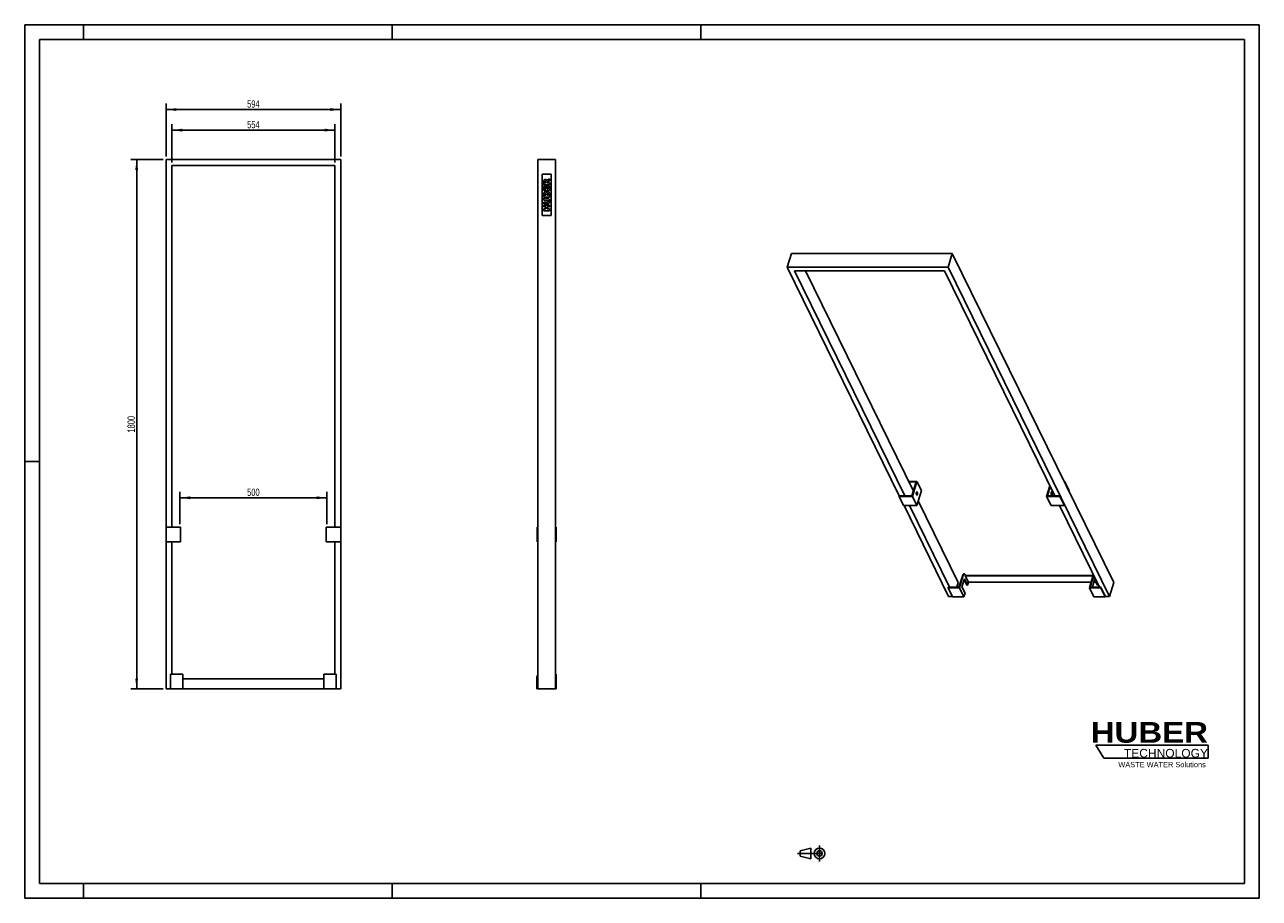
# Model space of a CAD drawing. Header units: millimetres. Extents: x 0 to 4200, y 0 to 2970.
import ezdxf

# ---------------------------------------------------------------- set-up
doc = ezdxf.new("R2010")
doc.units = ezdxf.units.MM
doc.header["$LTSCALE"] = 231
doc.linetypes.add('CENTER', pattern=[0.6, 0.375, -0.075, 0.075, -0.075])
doc.layers.get('0').update_dxf_attribs({"linetype": 'CONTINUOUS'})
for name, color, linetype in [('005_AXIS', 7, 'CONTINUOUS'), ('007_CURVES', 7, 'CONTINUOUS'), ('050_DIMENSIONING', 7, 'CONTINUOUS'), ('HUBER_Logo_BL0', 7, 'CONTINUOUS')]:
    doc.layers.add(name, color=color, linetype=linetype)
doc.styles.get("Standard").update_dxf_attribs({"font": 'txt', "width": 0.7})
doc.styles.add('TEXTSTYLE_2', font='ariblk.ttf')
doc.styles.add('TEXTSTYLE_3', font='arial.ttf')
doc.dimstyles.new('DIMSTYLE_1', dxfattribs={"dimtxt": 25, "dimasz": 35, "dimexe": 2, "dimexo": 1, "dimtad": 1, "dimtxsty": 'STANDARD', "dimblk": '_FILLED', "dimblk1": '_FILLED', "dimblk2": '_FILLED', "dimcen": 0.09, "dimazin": 2, "dimtp": 1.2, "dimtm": 1.2, "dimtfac": 1, "dimtofl": 0, "dimtmove": 0, "dimatfit": 3, "dimldrblk": '_FILLED', "dimfxl": 1, "dimtolj": 1, "dimarcsym": 0})
doc.dimstyles.new('DIMSTYLE_2', dxfattribs={"dimtxt": 25, "dimasz": 35, "dimexe": 2, "dimexo": 1, "dimtad": 1, "dimtxsty": 'STANDARD', "dimblk": '_FILLED', "dimblk1": '_FILLED', "dimblk2": '_FILLED', "dimcen": 0.09, "dimazin": 2, "dimtp": 0.8, "dimtm": 0.8, "dimtfac": 1, "dimtofl": 0, "dimtmove": 0, "dimatfit": 3, "dimldrblk": '_FILLED', "dimfxl": 1, "dimtolj": 1, "dimarcsym": 0})

# ---------------------------------------------------------------- blocks, each defined once
blk = doc.blocks.new('HUBER_LOGO_BL0', base_point=(3837.5, 503.7))
at = {"layer": 'HUBER_Logo_BL0', "color": 5, "linetype": 'CONTINUOUS'}
for p, q in [((4026.4, 521), (3643.9, 521)), ((3643.9, 521), (3670.9, 476)), ((4026.4, 521), (4026.4, 476)), ((3670.9, 476), (4026.4, 476))]:
    blk.add_line(p, q, dxfattribs=at)
at = {"layer": 'HUBER_Logo_BL0', "color": 2, "linetype": 'CONTINUOUS', "attachment_point": 3, "line_spacing_factor": 0.78}
for s, insert, char_height, width, style in [('HUBER\\P\\fArial;\\H29.25;TECHNOLOGY ', (4025.4, 599.1), 70.2, 387.672, 'TEXTSTYLE_2'), ('WASTE WATER Solutions', (4018, 463.6), 18, 297.033, 'TEXTSTYLE_3')]:
    blk.add_mtext(s, dxfattribs=dict(at, insert=insert, char_height=char_height, width=width, style=style))
blk = doc.blocks.new('_FILLED')
at = {"color": 0, "linetype": 'BYBLOCK'}
blk.add_solid([(0, 0), (-1, 0.14), (-1, -0.14)], dxfattribs=at)
blk = doc.blocks.new('*D0')
at = {"layer": '050_DIMENSIONING', "color": 2, "linetype": 'CONTINUOUS'}
for p, q in [((471, 2511.6), (361, 2511.6)), ((381, 2511.6), (381, 1611.6)), ((381, 711.6), (381, 1611.6)), ((471, 711.6), (361, 711.6))]:
    blk.add_line(p, q, dxfattribs=at)
at = {"layer": '050_DIMENSIONING', "color": 2, "linetype": 'CONTINUOUS', "xscale": 35, "yscale": 35, "zscale": 35}
for p, rotation in [((381, 2511.6), 90), ((381, 711.6), 270)]:
    blk.add_blockref('_FILLED', p, dxfattribs=dict(at, rotation=rotation))
at = {"layer": '050_DIMENSIONING', "color": 2, "linetype": 'CONTINUOUS', "insert": (349.7, 1611.6), "char_height": 25, "width": 109.821, "attachment_point": 2, "rotation": 90, "line_spacing_factor": 0.9}
blk.add_mtext('1800', dxfattribs=at)
blk = doc.blocks.new('*D1')
at = {"layer": '050_DIMENSIONING', "color": 2, "linetype": 'CONTINUOUS'}
for p, q in [((481, 2521.6), (481, 2701.6)), ((1075, 2521.6), (1075, 2701.6)), ((481, 2681.6), (778, 2681.6)), ((1075, 2681.6), (778, 2681.6))]:
    blk.add_line(p, q, dxfattribs=at)
at = {"layer": '050_DIMENSIONING', "color": 2, "linetype": 'CONTINUOUS', "xscale": 35, "yscale": 35, "zscale": 35, "rotation": 180}
blk.add_blockref('_FILLED', (481, 2681.6), dxfattribs=at)
at = {"layer": '050_DIMENSIONING', "color": 2, "linetype": 'CONTINUOUS', "xscale": 35, "yscale": 35, "zscale": 35}
blk.add_blockref('_FILLED', (1075, 2681.6), dxfattribs=at)
at = {"layer": '050_DIMENSIONING', "color": 2, "linetype": 'CONTINUOUS', "insert": (778, 2712.9), "char_height": 25, "width": 85.714, "attachment_point": 2, "line_spacing_factor": 0.9}
blk.add_mtext('594', dxfattribs=at)
blk = doc.blocks.new('*D2')
at = {"layer": '050_DIMENSIONING', "color": 2, "linetype": 'CONTINUOUS'}
for p, q in [((501, 2501.6), (501, 2631.6)), ((501, 2611.6), (778, 2611.6)), ((1055, 2611.6), (778, 2611.6)), ((1055, 2501.6), (1055, 2631.6))]:
    blk.add_line(p, q, dxfattribs=at)
at = {"layer": '050_DIMENSIONING', "color": 2, "linetype": 'CONTINUOUS', "xscale": 35, "yscale": 35, "zscale": 35, "rotation": 180}
blk.add_blockref('_FILLED', (501, 2611.6), dxfattribs=at)
at = {"layer": '050_DIMENSIONING', "color": 2, "linetype": 'CONTINUOUS', "xscale": 35, "yscale": 35, "zscale": 35}
blk.add_blockref('_FILLED', (1055, 2611.6), dxfattribs=at)
at = {"layer": '050_DIMENSIONING', "color": 2, "linetype": 'CONTINUOUS', "insert": (778, 2642.9), "char_height": 25, "width": 83.036, "attachment_point": 2, "line_spacing_factor": 0.9}
blk.add_mtext('554', dxfattribs=at)
blk = doc.blocks.new('*D3')
at = {"layer": '050_DIMENSIONING', "color": 2, "linetype": 'CONTINUOUS'}
for p, q in [((528, 1271.6), (528, 1381.6)), ((528, 1361.6), (778, 1361.6)), ((1028, 1361.6), (778, 1361.6)), ((1028, 1271.6), (1028, 1381.6))]:
    blk.add_line(p, q, dxfattribs=at)
at = {"layer": '050_DIMENSIONING', "color": 2, "linetype": 'CONTINUOUS', "xscale": 35, "yscale": 35, "zscale": 35, "rotation": 180}
blk.add_blockref('_FILLED', (528, 1361.6), dxfattribs=at)
at = {"layer": '050_DIMENSIONING', "color": 2, "linetype": 'CONTINUOUS', "xscale": 35, "yscale": 35, "zscale": 35}
blk.add_blockref('_FILLED', (1028, 1361.6), dxfattribs=at)
at = {"layer": '050_DIMENSIONING', "color": 2, "linetype": 'CONTINUOUS', "insert": (778, 1392.9), "char_height": 25, "width": 85.714, "attachment_point": 2, "line_spacing_factor": 0.9}
blk.add_mtext('500', dxfattribs=at)
blk = doc.blocks.new('PROJEKTIONSMETHODE_1_BL1', base_point=(2680, 152.5))
at = {"color": 2, "linetype": 'CONTINUOUS'}
for p, q in [((2637.8, 161.7), (2674.5, 170.8)), ((2674.5, 134.2), (2674.5, 170.8)), ((2637.8, 143.3), (2637.8, 161.7)), ((2637.8, 143.3), (2674.5, 134.2))]:
    blk.add_line(p, q, dxfattribs=at)
at = {"color": 2, "linetype": 'CENTER'}
for p, q in [((2703.8, 180), (2703.8, 125)), ((2628.7, 152.5), (2731.3, 152.5))]:
    blk.add_line(p, q, dxfattribs=at)
at = {"color": 2, "linetype": 'CONTINUOUS'}
for radius in [18.3, 9.17]:
    blk.add_circle((2703.8, 152.5), radius, dxfattribs=at)

msp = doc.modelspace()

# ---------------------------------------------------------------- linework, layer by layer
at = {"color": 7, "linetype": 'CONTINUOUS'}
for p, q in [((0, 2970), (4200, 2970)), ((0, 0), (0, 2970)), ((4200, 0), (4200, 2970)), ((480.978, 2511.628), (480.978, 1261.628)), ((1074.978, 2511.628), (480.978, 2511.628)), ((500.978, 2491.628), (1054.978, 2491.628)), ((500.978, 1261.628), (500.978, 2491.628)), ((1054.978, 2491.628), (1054.978, 1261.628)), ((1074.978, 1261.628), (1074.978, 2511.628)), ((1745.528, 2511.628), (1745.528, 711.628)), ((1745.528, 2511.628), (1805.528, 2511.628)), ((1805.528, 2511.628), (1805.528, 711.628)), ((2608.431, 2192.32), (2593.907, 2145.32)), ((3155.541, 2192.32), (2608.431, 2192.32)), ((3155.541, 2192.32), (3141.018, 2145.32)), ((3704.617, 1073.422), (3155.541, 2192.32)), ((2593.907, 2145.32), (2975.402, 1367.916)), ((3141.018, 2145.32), (2593.907, 2145.32)), ((3690.093, 1026.422), (3141.018, 2145.32)), ((2618.429, 2132.888), (3128.697, 2132.888)), ((2993.823, 1367.916), (2618.429, 2132.888)), ((3023.414, 1384.212), (2656.017, 2132.888)), ((3128.697, 2132.888), (3504.091, 1367.916)), ((3007.194, 1417.266), (3035.471, 1417.266)), ((3033.144, 1415.699), (3007.963, 1415.699)), ((3018.378, 1367.916), (3033.144, 1415.699)), ((3035.471, 1417.266), (3019.736, 1366.35)), ((3050.723, 1386.185), (3034.989, 1335.269)), ((3035.471, 1417.266), (3050.723, 1386.185)), ((3476.583, 1366.35), (3487.509, 1401.707)), ((3488.639, 1399.403), (3478.909, 1367.916)), ((3535.883, 1417.266), (3537.449, 1417.266)), ((3536.965, 1415.699), (3536.652, 1415.699)), ((3537.449, 1417.266), (3536.965, 1415.699)), ((3536.965, 1415.699), (3552.217, 1384.619)), ((3537.449, 1417.266), (3552.701, 1386.185)), ((3552.701, 1386.185), (3552.217, 1384.619)), ((2974.604, 1366.35), (2975.089, 1367.916)), ((2974.604, 1366.35), (2989.857, 1335.269)), ((3019.736, 1366.35), (2974.604, 1366.35)), ((2975.089, 1367.916), (3018.378, 1367.916)), ((3019.736, 1366.35), (3034.989, 1335.269)), ((3023.54, 1384.619), (3023.215, 1384.619)), ((3175.928, 1073.422), (3039.797, 1350.828)), ((3476.583, 1366.35), (3491.835, 1335.269)), ((3521.715, 1366.35), (3476.583, 1366.35)), ((3478.909, 1367.916), (3522.199, 1367.916)), ((3503.891, 1368.323), (3503.766, 1367.916)), ((3522.199, 1367.916), (3521.715, 1366.35)), ((3521.715, 1366.35), (3536.967, 1335.269)), ((3522.199, 1367.916), (3537.451, 1336.836)), ((3552.217, 1384.619), (3551.904, 1384.619)), ((3034.989, 1335.269), (2989.857, 1335.269)), ((2991.423, 1335.269), (3142.983, 1026.422)), ((3146.152, 1057.503), (3009.844, 1335.269)), ((3536.967, 1335.269), (3491.835, 1335.269)), ((3520.112, 1335.269), (3656.42, 1057.503)), ((3537.451, 1336.836), (3536.967, 1335.269)), ((480.978, 1261.628), (480.978, 1211.628)), ((529.978, 1261.628), (480.978, 1261.628)), ((529.978, 1261.628), (529.978, 1211.628)), ((1025.978, 1261.628), (1025.978, 1211.628)), ((1074.978, 1261.628), (1025.978, 1261.628)), ((1074.978, 1261.628), (1074.978, 1211.628)), ((1743.028, 1261.628), (1743.028, 1211.628)), ((1745.028, 1261.628), (1743.028, 1261.628)), ((1745.028, 1261.628), (1745.028, 1211.628)), ((1745.528, 1261.628), (1745.028, 1261.628)), ((1806.028, 1261.628), (1805.528, 1261.628)), ((1806.028, 1261.628), (1806.028, 1211.628)), ((1808.028, 1261.628), (1806.028, 1261.628)), ((1808.028, 1261.628), (1808.028, 1211.628)), ((480.978, 1211.628), (480.978, 711.628)), ((529.978, 1211.628), (480.978, 1211.628)), ((500.978, 761.628), (500.978, 1211.628)), ((1074.978, 1211.628), (1025.978, 1211.628)), ((1054.978, 1211.628), (1054.978, 761.628)), ((1074.978, 711.628), (1074.978, 1211.628)), ((1745.028, 1211.628), (1743.028, 1211.628)), ((1745.528, 1211.628), (1745.028, 1211.628)), ((1806.028, 1211.628), (1805.528, 1211.628)), ((1808.028, 1211.628), (1806.028, 1211.628)), ((3178.389, 1057.503), (3191.218, 1099.019)), ((3179.747, 1055.936), (3193.061, 1099.019)), ((3196.111, 1102.803), (3194.269, 1102.803)), ((3198.532, 1100.636), (3200.057, 1097.528)), ((3199.573, 1095.962), (3200.057, 1097.528)), ((3634.225, 1095.962), (3199.573, 1095.962)), ((3210.249, 1074.205), (3199.573, 1095.962)), ((3200.057, 1097.528), (3634.709, 1097.528)), ((3635.17, 1099.019), (3621.856, 1055.936)), ((3636.639, 1097.812), (3624.182, 1057.503)), ((3141.062, 1055.936), (3141.546, 1057.503)), ((3156.314, 1024.856), (3141.062, 1055.936)), ((3179.747, 1055.936), (3141.062, 1055.936)), ((3141.546, 1057.503), (3146.152, 1057.503)), ((3146.152, 1057.503), (3178.389, 1057.503)), ((3175.928, 1073.422), (3171.008, 1057.503)), ((3194.999, 1024.856), (3179.747, 1055.936)), ((3196.668, 1086.562), (3188.196, 1059.145)), ((3198.872, 1037.389), (3188.196, 1059.145)), ((3205.502, 1064.805), (3195.956, 1084.258)), ((3207.344, 1064.805), (3196.668, 1086.562)), ((3205.502, 1064.805), (3207.344, 1064.805)), ((3210.249, 1074.205), (3207.344, 1064.805)), ((3627.502, 1074.205), (3210.249, 1074.205)), ((3637.108, 1024.856), (3621.856, 1055.936)), ((3660.541, 1055.936), (3621.856, 1055.936)), ((3624.182, 1057.503), (3656.42, 1057.503)), ((3640.619, 1086.562), (3632.147, 1059.145)), ((3632.953, 1057.503), (3632.147, 1059.145)), ((3644.841, 1074.205), (3636.801, 1074.205)), ((3649.454, 1064.805), (3639.907, 1084.258)), ((3651.296, 1064.805), (3640.619, 1086.562)), ((3649.454, 1064.805), (3651.296, 1064.805)), ((3651.891, 1066.731), (3651.296, 1064.805)), ((3656.42, 1057.503), (3661.025, 1057.503)), ((3661.025, 1057.503), (3660.541, 1055.936)), ((3675.793, 1024.856), (3660.541, 1055.936)), ((3676.277, 1026.422), (3661.025, 1057.503)), ((3704.617, 1073.422), (3690.093, 1026.422)), ((3142.983, 1026.422), (3155.546, 1026.422)), ((3194.999, 1024.856), (3156.314, 1024.856)), ((3198.872, 1037.389), (3194.999, 1024.856)), ((3675.793, 1024.856), (3637.108, 1024.856)), ((3676.277, 1026.422), (3675.793, 1024.856)), ((3676.277, 1026.422), (3690.093, 1026.422)), ((495.978, 711.628), (495.978, 761.628)), ((537.978, 761.628), (495.978, 761.628)), ((537.978, 711.628), (537.978, 761.628)), ((1017.978, 711.628), (1017.978, 761.628)), ((1059.978, 761.628), (1017.978, 761.628)), ((1059.978, 711.628), (1059.978, 761.628)), ((1807.528, 761.628), (1805.528, 761.628)), ((1807.528, 711.628), (1807.528, 761.628)), ((1017.978, 746.628), (537.978, 746.628)), ((1742.528, 711.628), (1742.528, 751.628)), ((480.978, 711.628), (495.978, 711.628)), ((537.978, 711.628), (495.978, 711.628)), ((1017.978, 711.628), (537.978, 711.628)), ((1059.978, 711.628), (1017.978, 711.628)), ((1059.978, 711.628), (1074.978, 711.628)), ((1745.528, 711.628), (1742.528, 711.628)), ((1745.528, 711.628), (1805.528, 711.628)), ((1807.528, 711.628), (1805.528, 711.628)), ((0, 0), (4200, 0))]:
    msp.add_line(p, q, dxfattribs=at)
at = {"color": 3, "linetype": 'CONTINUOUS'}
for p, q in [((0, 2970), (0, 0)), ((4200, 2970), (0, 2970)), ((200, 2970), (200, 2920)), ((1250, 2970), (1250, 2920)), ((2300, 2970), (2300, 2920)), ((4200, 2970), (4200, 0)), ((0, 1485), (50, 1485)), ((200, 0), (200, 50)), ((1250, 0), (1250, 50)), ((2300, 0), (2300, 50)), ((4200, 0), (0, 0))]:
    msp.add_line(p, q, dxfattribs=at)
at = {"color": 5, "linetype": 'CONTINUOUS'}
for p, q in [((50, 2920), (50, 50)), ((4150, 2920), (50, 2920)), ((4150, 50), (4150, 2920)), ((50, 50), (4150, 50))]:
    msp.add_line(p, q, dxfattribs=at)
at = {"color": 9, "linetype": 'CONTINUOUS'}
for p, q in [((3193.061, 1099.019), (3191.218, 1099.019)), ((3636.046, 1099.019), (3635.17, 1099.019))]:
    msp.add_line(p, q, dxfattribs=at)
at = {"color": 7, "linetype": 'CONTINUOUS'}
msp.add_arc((1752.528, 751.628), 10, 134.452167, 180, dxfattribs=at)
for points, knots in [([(3191.218, 1099.019), (3191.386, 1099.563), (3191.751, 1100.538), (3192.38, 1101.614), (3192.951, 1102.236), (3193.375, 1102.558), (3193.816, 1102.757), (3194.122, 1102.803), (3194.269, 1102.803)], [0, 0, 0, 0, 0.33187316, 0.60559685, 0.72059032, 0.82245987, 0.91409158, 1, 1, 1, 1]), ([(3196.111, 1102.803), (3195.964, 1102.803), (3195.658, 1102.757), (3195.217, 1102.558), (3194.793, 1102.236), (3194.223, 1101.614), (3193.593, 1100.538), (3193.228, 1099.563), (3193.061, 1099.019)], [0, 0, 0, 0, 0.08590842, 0.17754013, 0.27940968, 0.39440315, 0.66812684, 1, 1, 1, 1]), ([(3198.532, 1100.636), (3198.374, 1100.958), (3198.046, 1101.535), (3197.455, 1102.238), (3196.81, 1102.692), (3196.333, 1102.803), (3196.111, 1102.803)], [0, 0, 0, 0, 0.31594733, 0.58208398, 0.80455748, 1, 1, 1, 1]), ([(3635.17, 1099.019), (3635.198, 1099.11), (3635.31, 1099.459), (3635.436, 1099.803), (3635.539, 1100.054)], [0, 0, 0, 0, 0.25899233, 1, 1, 1, 1])]:
    msp.add_open_spline(points, degree=3, knots=knots, dxfattribs=at)
at = {"layer": '005_AXIS', "color": 7, "linetype": 'CONTINUOUS'}
for points, knots in [([(3033.898, 1371.959), (3033.704, 1372.354), (3033.396, 1373.271), (3033.135, 1374.772), (3033.056, 1376.41), (3033.167, 1378.035), (3033.457, 1379.498), (3033.846, 1380.543), (3034.245, 1381.176), (3034.55, 1381.506), (3034.879, 1381.717), (3035.118, 1381.767), (3035.23, 1381.767)], [0, 0, 0, 0, 0.12346873, 0.26911509, 0.42616141, 0.58211436, 0.72463682, 0.84346034, 0.89210748, 0.93346379, 0.96860661, 1, 1, 1, 1]), ([(3035.23, 1370.767), (3035.108, 1370.767), (3034.845, 1370.829), (3034.49, 1371.078), (3034.165, 1371.465), (3033.985, 1371.782), (3033.898, 1371.959)], [0, 0, 0, 0, 0.19544248, 0.41791549, 0.68405219, 1, 1, 1, 1]), ([(3034.719, 1380.576), (3034.875, 1380.257), (3035.138, 1379.533), (3035.492, 1377.89), (3035.597, 1375.688), (3035.317, 1373.547), (3034.821, 1372.104), (3034.494, 1371.528), (3034.308, 1371.302)], [0, 0, 0, 0, 0.11083016, 0.23955057, 0.52439531, 0.79552928, 0.90849383, 1, 1, 1, 1]), ([(3034.31, 1381.232), (3034.347, 1381.186), (3034.503, 1380.98), (3034.631, 1380.754), (3034.719, 1380.576)], [0, 0, 0, 0, 0.22956342, 1, 1, 1, 1]), ([(3035.23, 1381.767), (3035.352, 1381.767), (3035.614, 1381.706), (3035.969, 1381.457), (3036.294, 1381.07), (3036.474, 1380.753), (3036.561, 1380.576)], [0, 0, 0, 0, 0.19544248, 0.41791549, 0.68405219, 1, 1, 1, 1]), ([(3036.561, 1380.576), (3036.755, 1380.18), (3037.064, 1379.264), (3037.324, 1377.763), (3037.403, 1376.125), (3037.292, 1374.5), (3037.002, 1373.037), (3036.613, 1371.991), (3036.215, 1371.359), (3035.909, 1371.029), (3035.581, 1370.818), (3035.342, 1370.767), (3035.23, 1370.767)], [0, 0, 0, 0, 0.12346873, 0.26911509, 0.42616141, 0.58211436, 0.72463682, 0.84346034, 0.89210748, 0.93346379, 0.96860661, 1, 1, 1, 1]), ([(3492.587, 1371.959), (3492.393, 1372.354), (3492.084, 1373.271), (3491.823, 1374.772), (3491.744, 1376.41), (3491.855, 1378.035), (3492.146, 1379.498), (3492.534, 1380.543), (3492.933, 1381.176), (3493.238, 1381.506), (3493.567, 1381.717), (3493.806, 1381.767), (3493.918, 1381.767)], [0, 0, 0, 0, 0.12346873, 0.26911509, 0.42616141, 0.58211436, 0.72463682, 0.84346034, 0.89210748, 0.93346379, 0.96860661, 1, 1, 1, 1]), ([(3493.918, 1370.767), (3493.796, 1370.767), (3493.533, 1370.829), (3493.179, 1371.078), (3492.854, 1371.465), (3492.673, 1371.782), (3492.587, 1371.959)], [0, 0, 0, 0, 0.19544248, 0.41791549, 0.68405219, 1, 1, 1, 1]), ([(3493.407, 1380.576), (3493.563, 1380.257), (3493.827, 1379.533), (3494.18, 1377.89), (3494.286, 1375.688), (3494.005, 1373.547), (3493.509, 1372.104), (3493.182, 1371.528), (3492.997, 1371.302)], [0, 0, 0, 0, 0.11083016, 0.23955057, 0.52439531, 0.79552928, 0.90849383, 1, 1, 1, 1]), ([(3492.998, 1381.232), (3493.035, 1381.186), (3493.191, 1380.98), (3493.32, 1380.754), (3493.407, 1380.576)], [0, 0, 0, 0, 0.22956342, 1, 1, 1, 1]), ([(3493.918, 1381.767), (3494.04, 1381.767), (3494.303, 1381.706), (3494.657, 1381.457), (3494.982, 1381.07), (3495.163, 1380.753), (3495.249, 1380.576)], [0, 0, 0, 0, 0.19544248, 0.41791549, 0.68405219, 1, 1, 1, 1]), ([(3495.249, 1380.576), (3495.443, 1380.18), (3495.752, 1379.264), (3496.013, 1377.763), (3496.092, 1376.125), (3495.981, 1374.5), (3495.69, 1373.037), (3495.302, 1371.991), (3494.903, 1371.359), (3494.598, 1371.029), (3494.269, 1370.818), (3494.03, 1370.767), (3493.918, 1370.767)], [0, 0, 0, 0, 0.12346873, 0.26911509, 0.42616141, 0.58211436, 0.72463682, 0.84346034, 0.89210748, 0.93346379, 0.96860661, 1, 1, 1, 1])]:
    msp.add_open_spline(points, degree=3, knots=knots, dxfattribs=at)
at = {"layer": '007_CURVES', "color": 4, "linetype": 'CONTINUOUS'}
for p, q in [((1790.528, 2461.628), (1760.528, 2461.628)), ((1760.528, 2461.628), (1760.528, 2321.628)), ((1765.528, 2436.348), (1765.528, 2426.048)), ((1779.416, 2435.434), (1785.528, 2438.736)), ((1785.528, 2445.721), (1779.743, 2442.719)), ((1785.528, 2438.736), (1785.528, 2445.721)), ((1790.528, 2321.628), (1790.528, 2461.628)), ((1765.528, 2426.048), (1785.528, 2426.048)), ((1765.528, 2422.337), (1765.528, 2405.775)), ((1769.798, 2422.337), (1765.528, 2422.337)), ((1765.528, 2405.775), (1785.528, 2405.775)), ((1765.528, 2395.639), (1765.528, 2384.07)), ((1769.566, 2432.256), (1769.566, 2434.97)), ((1773.632, 2432.256), (1769.566, 2432.256)), ((1769.798, 2411.969), (1769.798, 2422.337)), ((1772.977, 2411.969), (1769.798, 2411.969)), ((1772.977, 2421.587), (1772.977, 2411.969)), ((1777.056, 2421.587), (1772.977, 2421.587)), ((1773.632, 2434.861), (1773.632, 2432.256)), ((1777.056, 2411.969), (1777.056, 2421.587)), ((1780.999, 2411.969), (1777.056, 2411.969)), ((1777.411, 2432.256), (1777.411, 2432.801)), ((1785.528, 2432.256), (1777.411, 2432.256)), ((1780.999, 2422.638), (1780.999, 2411.969)), ((1785.528, 2422.638), (1780.999, 2422.638)), ((1785.528, 2426.048), (1785.528, 2432.256)), ((1785.528, 2405.775), (1785.528, 2422.638)), ((1785.528, 2384.07), (1785.528, 2394.738)), ((1765.528, 2384.07), (1785.528, 2384.07)), ((1765.528, 2379.964), (1765.528, 2373.797)), ((1777.451, 2379.964), (1765.528, 2379.964)), ((1765.528, 2373.797), (1777.738, 2373.797)), ((1765.528, 2366.962), (1765.528, 2360.796)), ((1777.738, 2366.962), (1765.528, 2366.962)), ((1765.528, 2360.796), (1777.451, 2360.796)), ((1765.528, 2356.676), (1765.528, 2350.468)), ((1785.528, 2356.676), (1765.528, 2356.676)), ((1769.58, 2390.305), (1769.58, 2393.033)), ((1773.372, 2390.305), (1769.58, 2390.305)), ((1773.372, 2392.992), (1773.372, 2390.305)), ((1777.179, 2390.305), (1777.179, 2393.442)), ((1781.23, 2390.305), (1777.179, 2390.305)), ((1781.23, 2393.456), (1781.23, 2390.305)), ((1785.528, 2350.468), (1785.528, 2356.676)), ((1760.528, 2321.628), (1790.528, 2321.628)), ((1765.528, 2350.468), (1772.526, 2350.468)), ((1765.528, 2343.715), (1765.528, 2337.535)), ((1772.526, 2343.715), (1765.528, 2343.715)), ((1765.528, 2337.535), (1785.528, 2337.535)), ((1772.526, 2350.468), (1772.526, 2343.715)), ((1777.438, 2350.468), (1785.528, 2350.468)), ((1777.438, 2343.715), (1777.438, 2350.468)), ((1785.528, 2343.715), (1777.438, 2343.715)), ((1785.528, 2337.535), (1785.528, 2343.715))]:
    msp.add_line(p, q, dxfattribs=at)
for points in [[(1765.528, 2436.348), (1765.528, 2438.258), (1765.692, 2439.718), (1766.019, 2440.728)], [(1766.019, 2440.728), (1766.346, 2441.737), (1766.96, 2442.542), (1767.85, 2443.165)], [(1767.85, 2443.165), (1768.734, 2443.784), (1769.812, 2444.097), (1771.08, 2444.097)], [(1770.088, 2437.273), (1769.743, 2436.867), (1769.566, 2436.089), (1769.566, 2434.97)], [(1771.572, 2437.89), (1770.93, 2437.89), (1770.439, 2437.685), (1770.088, 2437.273)], [(1771.08, 2444.097), (1772.199, 2444.097), (1773.154, 2443.852), (1773.962, 2443.379)], [(1772.734, 2437.498), (1772.404, 2437.753), (1772.008, 2437.89), (1771.572, 2437.89)], [(1773.367, 2436.5), (1773.277, 2436.908), (1773.072, 2437.235), (1772.734, 2437.498)], [(1773.632, 2434.861), (1773.632, 2435.134), (1773.55, 2435.68), (1773.367, 2436.5)], [(1773.962, 2443.379), (1774.764, 2442.91), (1775.419, 2442.256), (1775.92, 2441.429)], [(1775.92, 2441.429), (1776.237, 2440.905), (1776.496, 2440.182), (1776.701, 2439.254)], [(1776.701, 2439.254), (1776.96, 2439.991), (1777.206, 2440.537), (1777.448, 2440.867)], [(1777.448, 2440.867), (1777.615, 2441.096), (1777.956, 2441.423), (1778.503, 2441.859)], [(1778.503, 2441.859), (1779.034, 2442.283), (1779.443, 2442.569), (1779.743, 2442.719)], [(1765.528, 2395.639), (1765.528, 2397.562), (1766.005, 2399.036), (1766.96, 2400.073)], [(1766.96, 2400.073), (1767.915, 2401.11), (1769.102, 2401.628), (1770.507, 2401.628)], [(1770.071, 2394.998), (1769.743, 2394.616), (1769.58, 2393.961), (1769.58, 2393.033)], [(1771.435, 2395.571), (1770.862, 2395.571), (1770.398, 2395.38), (1770.071, 2394.998)], [(1770.507, 2401.628), (1771.694, 2401.628), (1772.704, 2401.26), (1773.552, 2400.526)], [(1772.881, 2394.998), (1772.554, 2395.38), (1772.063, 2395.571), (1771.435, 2395.571)], [(1773.372, 2392.992), (1773.372, 2393.947), (1773.209, 2394.616), (1772.881, 2394.998)], [(1773.552, 2400.526), (1774.123, 2400.032), (1774.559, 2399.309), (1774.887, 2398.367)], [(1774.887, 2398.367), (1775.241, 2399.8), (1775.828, 2400.85), (1776.674, 2401.532)], [(1776.674, 2401.532), (1777.52, 2402.215), (1778.57, 2402.556), (1779.839, 2402.556)], [(1777.724, 2395.707), (1777.37, 2395.271), (1777.179, 2394.52), (1777.179, 2393.442)], [(1777.885, 2434.308), (1777.574, 2433.865), (1777.411, 2433.361), (1777.411, 2432.801)], [(1779.143, 2396.362), (1778.557, 2396.362), (1778.079, 2396.144), (1777.724, 2395.707)], [(1779.416, 2435.434), (1778.627, 2435.008), (1778.12, 2434.643), (1777.885, 2434.308)], [(1780.671, 2395.707), (1780.289, 2396.144), (1779.784, 2396.362), (1779.143, 2396.362)], [(1779.839, 2402.556), (1780.876, 2402.556), (1781.817, 2402.31), (1782.634, 2401.831)], [(1781.23, 2393.456), (1781.23, 2394.52), (1781.053, 2395.271), (1780.671, 2395.707)], [(1782.634, 2401.831), (1783.468, 2401.341), (1784.123, 2400.687), (1784.601, 2399.855)], [(1784.601, 2399.855), (1784.9, 2399.336), (1785.119, 2398.545), (1785.258, 2397.508)], [(1785.258, 2397.508), (1785.446, 2396.116), (1785.528, 2395.189), (1785.528, 2394.738)], [(1777.451, 2379.964), (1778.638, 2379.964), (1779.743, 2379.773), (1780.794, 2379.404)], [(1780.835, 2361.367), (1779.552, 2360.987), (1778.434, 2360.796), (1777.451, 2360.796)], [(1780.303, 2372.883), (1779.702, 2373.483), (1778.843, 2373.797), (1777.738, 2373.797)], [(1777.738, 2366.962), (1778.829, 2366.962), (1779.675, 2367.262), (1780.289, 2367.863)], [(1780.289, 2367.863), (1780.903, 2368.463), (1781.203, 2369.309), (1781.203, 2370.387)], [(1781.203, 2370.387), (1781.203, 2371.451), (1780.903, 2372.283), (1780.303, 2372.883)], [(1780.794, 2379.404), (1781.844, 2379.036), (1782.758, 2378.463), (1783.55, 2377.672)], [(1783.137, 2362.682), (1782.39, 2362.037), (1781.626, 2361.601), (1780.835, 2361.367)], [(1784.862, 2364.805), (1784.45, 2364.029), (1783.877, 2363.32), (1783.137, 2362.682)], [(1783.55, 2377.672), (1784.341, 2376.88), (1784.887, 2376.062), (1785.201, 2375.198)], [(1785.664, 2367.685), (1785.528, 2366.539), (1785.269, 2365.571), (1784.862, 2364.805)], [(1785.201, 2375.198), (1785.637, 2374.002), (1785.869, 2372.556), (1785.869, 2370.878)], [(1785.869, 2370.878), (1785.869, 2369.895), (1785.801, 2368.831), (1785.664, 2367.685)]]:
    msp.add_open_spline(points, degree=3, dxfattribs=at)

# ---------------------------------------------------------------- block references
at = {"color": 2, "linetype": 'CONTINUOUS'}
msp.add_blockref('PROJEKTIONSMETHODE_1_BL1', (2680, 152.5), dxfattribs=at)
at = {"layer": 'HUBER_Logo_BL0'}
msp.add_blockref('HUBER_LOGO_BL0', (3837.497, 503.742), dxfattribs=at)

# ---------------------------------------------------------------- dimensions: what is measured, and where the dimension line sits
at = {"layer": '050_DIMENSIONING', "color": 2, "linetype": 'CONTINUOUS'}
for base, p1, p2, angle, dimstyle, picture, middle in [((480.978, 2681.628), (1074.978, 2520.628), (480.978, 2520.628), 180, 'DIMSTYLE_2', '*D1', (774.407, 2681.628)), ((380.978, 711.628), (471.978, 2511.628), (471.978, 711.628), 270, 'DIMSTYLE_1', '*D0', (380.978, 1608.057))]:
    dim = msp.add_linear_dim(base=base, p1=p1, p2=p2, angle=angle, dimstyle=dimstyle, dxfattribs=at)
    dim.commit()
    dim.dimension.update_dxf_attribs({"geometry": picture, "text_midpoint": middle, "dimtype": 160})
for base, p1, p2, picture, middle in [((1054.978, 2611.628), (500.978, 2500.628), (1054.978, 2500.628), '*D2', (774.407, 2611.628)), ((1027.978, 1361.628), (527.978, 1270.628), (1027.978, 1270.628), '*D3', (774.407, 1361.628))]:
    dim = msp.add_linear_dim(base=base, p1=p1, p2=p2, dimstyle='DIMSTYLE_2', dxfattribs=at)
    dim.commit()
    dim.dimension.update_dxf_attribs({"geometry": picture, "text_midpoint": middle, "dimtype": 160})

doc.saveas('drawing.dxf')
